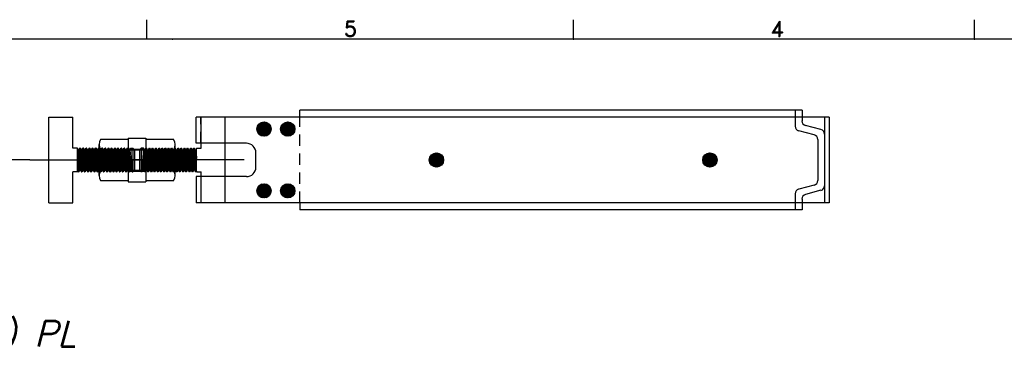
# Model space of a CAD drawing. Extents: x -18 to 24.3, y 5.1 to 38.
# Tile 5 of 6: x -4.2 to 8.8, y 33.4 to 37.8. Entities that reach past the tile are written whole.
import ezdxf
from ezdxf.enums import TextEntityAlignment as Align

# ---------------------------------------------------------------- set-up
doc = ezdxf.new("R2010")
doc.units = 0
doc.header["$LTSCALE"] = 0.6
doc.header["$MEASUREMENT"] = 0
doc.linetypes.add('CENTER', pattern=[2, 1.25, -0.25, 0.25, -0.25])
doc.linetypes.add('HIDDEN', pattern=[0.375, 0.25, -0.125])
for name, color, linetype in [('CLAMPCO', 5, 'CONTINUOUS'), ('DIMEN', 1, 'CONTINUOUS'), ('HARDWARE', 4, 'CONTINUOUS'), ('HARWARE_T', 1, 'CONTINUOUS'), ('TTLBOX', 111, 'CONTINUOUS')]:
    doc.layers.add(name, color=color, linetype=linetype)
doc.styles.add('ENGR', font='Romans', dxfattribs={"oblique": 15})
doc.styles.add('ROMAND', font='Romand', dxfattribs={"height": 0.1})

# ---------------------------------------------------------------- blocks, each defined once
blk = doc.blocks.new('ABORDDJ')
at = {"layer": 'TTLBOX'}
for p, q in [((-6.4731, 7.875), (-6.4731, 7.9375)), ((-5.0938, 7.875), (-5.0938, 7.9375)), ((-3.7969, 7.875), (-3.7969, 7.9375)), ((0, 7.875), (-10.1875, 7.875))]:
    blk.add_line(p, q, dxfattribs=at)
for p in [(-6.3906, 7.875), (-5.0938, 7.875), (-3.7969, 7.875)]:
    blk.add_point(p, dxfattribs=at)
at = {"layer": 'TTLBOX', "style": 'ROMAND'}
for s, p in [('5', (-5.8146, 7.8831)), ('4', (-4.4352, 7.8831))]:
    blk.add_text(s, height=0.05, dxfattribs=at).set_placement(p, align=Align.CENTER)

msp = doc.modelspace()

# ---------------------------------------------------------------- hatches: boundary and pattern name
at = {"layer": 'CLAMPCO'}
h = msp.add_hatch(dxfattribs=at)
h.set_pattern_fill('ANSI31', color=256, scale=0.1, style=0)
h.set_pattern_definition([(315, (-8.251176, 45.956593), (-0.008838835, -0.008838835), [])])
h.paths.add_polyline_path([(-0.746, 36.397, 1), (-0.558, 36.397, 1)])
h.paths.add_polyline_path([(-1.058, 36.397, 1), (-0.871, 36.397, 1)])
h = msp.add_hatch(dxfattribs=at)
h.set_pattern_fill('ANSI31', color=256, scale=0.1, style=0)
h.set_pattern_definition([(45, (-8.251176, 26.025263), (-0.008838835, 0.008838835), [])])
h.paths.add_polyline_path([(-0.558, 35.585, 1), (-0.746, 35.585, 1)])
h.paths.add_polyline_path([(-0.871, 35.585, 1), (-1.058, 35.585, 1)])

# ---------------------------------------------------------------- linework, layer by layer
for p, q in [((6.013, 36.646), (-0.496, 36.646)), ((-0.496, 36.553), (-0.496, 36.646)), ((6.103, 36.646), (6.013, 36.646)), ((6.013, 36.646), (6.013, 36.436)), ((6.103, 36.646), (6.103, 36.505)), ((6.461, 36.553), (-1.856, 36.553)), ((-1.856, 36.21), (-1.856, 36.553)), ((6.399, 36.553), (6.399, 35.428)), ((6.461, 36.553), (6.399, 36.553)), ((6.461, 36.553), (6.461, 35.428)), ((6.262, 36.321), (6.059, 36.375)), ((6.352, 36.39), (6.149, 36.444)), ((6.309, 36.26), (6.309, 35.721)), ((-1.196, 36.21), (-1.856, 36.21)), ((-1.071, 35.897), (-1.071, 36.085)), ((1.207, 35.993), (1.298, 36.085)), ((1.208, 35.977), (1.315, 36.084)), ((1.21, 36.014), (1.278, 36.082)), ((1.211, 35.962), (1.329, 36.08)), ((1.216, 35.95), (1.342, 36.075)), ((1.223, 35.939), (1.353, 36.069)), ((1.227, 36.049), (1.243, 36.065)), ((1.231, 35.929), (1.363, 36.061)), ((1.239, 35.92), (1.372, 36.052)), ((1.25, 35.912), (1.379, 36.042)), ((1.261, 35.906), (1.386, 36.031)), ((1.274, 35.901), (1.39, 36.018)), ((1.288, 35.898), (1.394, 36.003)), ((1.305, 35.897), (1.394, 35.986)), ((1.326, 35.901), (1.391, 35.965)), ((4.889, 35.897), (4.799, 35.986)), ((4.906, 35.898), (4.8, 36.003)), ((4.92, 35.901), (4.803, 36.018)), ((4.867, 35.901), (4.803, 35.965)), ((4.933, 35.906), (4.808, 36.031)), ((4.944, 35.912), (4.815, 36.042)), ((4.954, 35.92), (4.822, 36.052)), ((4.963, 35.929), (4.831, 36.061)), ((4.971, 35.939), (4.841, 36.069)), ((4.977, 35.95), (4.852, 36.075)), ((4.982, 35.962), (4.865, 36.08)), ((4.986, 35.977), (4.879, 36.084)), ((4.987, 35.993), (4.896, 36.085)), ((4.984, 36.014), (4.916, 36.082)), ((4.967, 36.049), (4.951, 36.065)), ((-1.196, 35.772), (-1.856, 35.772)), ((-1.856, 35.772), (-1.856, 35.428)), ((6.262, 35.661), (6.059, 35.607)), ((6.352, 35.592), (6.149, 35.537)), ((6.013, 35.546), (6.013, 35.336)), ((6.103, 35.477), (6.103, 35.336)), ((6.461, 35.428), (-1.856, 35.428)), ((-0.496, 35.428), (-0.496, 35.336)), ((6.013, 35.336), (-0.496, 35.336)), ((6.103, 35.336), (6.013, 35.336)), ((6.461, 35.428), (6.399, 35.428))]:
    msp.add_line(p, q, dxfattribs=at)
at = {"layer": 'CLAMPCO', "linetype": 'HIDDEN'}
for p, q in [((-1.794, 36.21), (-1.794, 36.553)), ((-0.496, 35.428), (-0.496, 36.553)), ((-1.794, 35.772), (-1.794, 35.428))]:
    msp.add_line(p, q, dxfattribs=at)
at = {"layer": 'CLAMPCO'}
for centre in [(-0.964, 36.397), (-0.652, 36.397), (1.301, 35.991), (4.893, 35.991), (-0.964, 35.585), (-0.652, 35.585)]:
    msp.add_circle(centre, 0.0938, dxfattribs=at)
for centre, radius, start, end in [((6.165, 36.505), 0.0625, 180, 255), ((6.075, 36.436), 0.0625, 180, 255), ((6.336, 36.33), 0.0625, 0, 75), ((6.246, 36.26), 0.0625, 0, 75), ((-1.196, 36.085), 0.125, 360, 90), ((-1.196, 35.897), 0.125, 270, 360), ((6.246, 35.721), 0.0625, 285, 0), ((6.075, 35.546), 0.0625, 105, 180), ((6.336, 35.652), 0.0625, 285, 0), ((6.165, 35.477), 0.0625, 105, 180)]:
    msp.add_arc(centre, radius, start, end, dxfattribs=at)
at = {"layer": 'HARDWARE'}
for p, q in [((-2.748, 36.279), (-2.748, 35.702)), ((-2.748, 36.279), (-2.518, 36.279)), ((-2.518, 36.279), (-2.518, 35.702)), ((-3.133, 36.193), (-3.133, 35.787)), ((-3.114, 36.126), (-2.151, 36.126)), ((-2.748, 36.135), (-2.518, 36.135)), ((-2.133, 35.787), (-2.133, 36.193)), ((-3.114, 35.855), (-2.151, 35.855)), ((-2.748, 35.846), (-2.518, 35.846)), ((-2.748, 35.702), (-2.518, 35.702))]:
    msp.add_line(p, q, dxfattribs=at)
for points in [[(-2.748, 36.261), (-3.114, 36.261)], [(-2.151, 36.261), (-2.518, 36.261)], [(-3.114, 35.72), (-2.748, 35.72)], [(-2.518, 35.72), (-2.151, 35.72)]]:
    msp.add_lwpolyline(points, dxfattribs=at)
for centre, radius, start, end in [((-3.001, 36.193), 0.131, 149.0201, 210.9799), ((-2.264, 36.193), 0.131, 329.0201, 30.9799), ((-2.635, 35.99), 0.498, 164.2218, 195.7783), ((-2.63, 35.99), 0.498, 344.2217, 15.7782), ((-3.001, 35.787), 0.131, 149.0201, 210.9799), ((-2.264, 35.787), 0.131, 329.0201, 30.9799)]:
    msp.add_arc(centre, radius, start, end, dxfattribs=at)
at = {"layer": 'HARWARE_T'}
for p, q in [((-3.789, 35.428), (-3.789, 36.553)), ((-3.789, 36.553), (-3.476, 36.553)), ((-3.476, 36.147), (-3.476, 36.553)), ((-1.476, 36.553), (-1.789, 36.553)), ((-1.789, 36.147), (-1.789, 36.553)), ((-1.476, 35.428), (-1.476, 36.553)), ((-3.414, 36.147), (-3.476, 36.147)), ((-3.414, 35.835), (-3.414, 36.147)), ((-3.408, 36.125), (-3.414, 36.135)), ((-3.397, 36.125), (-3.408, 36.125)), ((-3.408, 36.125), (-3.387, 35.857)), ((-3.397, 36.125), (-3.384, 36.147)), ((-3.376, 35.857), (-3.397, 36.125)), ((-3.363, 35.835), (-3.384, 36.147)), ((-3.379, 36.147), (-3.384, 36.147)), ((-3.366, 36.125), (-3.379, 36.147)), ((-3.379, 36.147), (-3.358, 35.835)), ((-3.356, 36.125), (-3.366, 36.125)), ((-3.366, 36.125), (-3.345, 35.857)), ((-3.356, 36.125), (-3.343, 36.147)), ((-3.335, 35.857), (-3.356, 36.125)), ((-3.337, 36.147), (-3.343, 36.147)), ((-3.322, 35.835), (-3.343, 36.147)), ((-3.324, 36.125), (-3.337, 36.147)), ((-3.337, 36.147), (-3.317, 35.835)), ((-3.314, 36.125), (-3.324, 36.125)), ((-3.324, 36.125), (-3.304, 35.857)), ((-3.314, 36.125), (-3.301, 36.147)), ((-3.293, 35.857), (-3.314, 36.125)), ((-3.296, 36.147), (-3.301, 36.147)), ((-3.28, 35.835), (-3.301, 36.147)), ((-3.283, 36.125), (-3.296, 36.147)), ((-3.296, 36.147), (-3.275, 35.835)), ((-3.272, 36.125), (-3.283, 36.125)), ((-3.283, 36.125), (-3.262, 35.857)), ((-3.272, 36.125), (-3.259, 36.147)), ((-3.251, 35.857), (-3.272, 36.125)), ((-3.254, 36.147), (-3.259, 36.147)), ((-3.238, 35.835), (-3.259, 36.147)), ((-3.241, 36.125), (-3.254, 36.147)), ((-3.254, 36.147), (-3.233, 35.835)), ((-3.231, 36.125), (-3.241, 36.125)), ((-3.241, 36.125), (-3.22, 35.857)), ((-3.231, 36.125), (-3.218, 36.147)), ((-3.21, 35.857), (-3.231, 36.125)), ((-3.212, 36.147), (-3.218, 36.147)), ((-3.197, 35.835), (-3.218, 36.147)), ((-3.199, 36.125), (-3.212, 36.147)), ((-3.212, 36.147), (-3.192, 35.835)), ((-3.189, 36.125), (-3.199, 36.125)), ((-3.199, 36.125), (-3.179, 35.857)), ((-3.189, 36.125), (-3.176, 36.147)), ((-3.168, 35.857), (-3.189, 36.125)), ((-3.171, 36.147), (-3.176, 36.147)), ((-3.155, 35.835), (-3.176, 36.147)), ((-3.158, 36.125), (-3.171, 36.147)), ((-3.171, 36.147), (-3.15, 35.835)), ((-3.147, 36.125), (-3.158, 36.125)), ((-3.158, 36.125), (-3.137, 35.857)), ((-3.147, 36.125), (-3.134, 36.147)), ((-3.126, 35.857), (-3.147, 36.125)), ((-3.129, 36.147), (-3.134, 36.147)), ((-3.113, 35.835), (-3.134, 36.147)), ((-3.116, 36.125), (-3.129, 36.147)), ((-3.129, 36.147), (-3.108, 35.835)), ((-3.106, 36.125), (-3.116, 36.125)), ((-3.116, 36.125), (-3.095, 35.857)), ((-3.106, 36.125), (-3.093, 36.147)), ((-3.085, 35.857), (-3.106, 36.125)), ((-3.087, 36.147), (-3.093, 36.147)), ((-3.072, 35.835), (-3.093, 36.147)), ((-3.074, 36.125), (-3.087, 36.147)), ((-3.087, 36.147), (-3.067, 35.835)), ((-3.064, 36.125), (-3.074, 36.125)), ((-3.074, 36.125), (-3.054, 35.857)), ((-3.064, 36.125), (-3.051, 36.147)), ((-3.043, 35.857), (-3.064, 36.125)), ((-3.046, 36.147), (-3.051, 36.147)), ((-3.03, 35.835), (-3.051, 36.147)), ((-3.033, 36.125), (-3.046, 36.147)), ((-3.046, 36.147), (-3.025, 35.835)), ((-3.022, 36.125), (-3.033, 36.125)), ((-3.033, 36.125), (-3.012, 35.857)), ((-3.022, 36.125), (-3.009, 36.147)), ((-3.001, 35.857), (-3.022, 36.125)), ((-2.988, 35.835), (-3.009, 36.147)), ((-3.004, 36.147), (-3.009, 36.147)), ((-2.991, 36.125), (-3.004, 36.147)), ((-3.004, 36.147), (-2.983, 35.835)), ((-2.981, 36.125), (-2.991, 36.125)), ((-2.991, 36.125), (-2.97, 35.857)), ((-2.981, 36.125), (-2.968, 36.147)), ((-2.96, 35.857), (-2.981, 36.125)), ((-2.962, 36.147), (-2.968, 36.147)), ((-2.947, 35.835), (-2.968, 36.147)), ((-2.949, 36.125), (-2.962, 36.147)), ((-2.962, 36.147), (-2.942, 35.835)), ((-2.939, 36.125), (-2.949, 36.125)), ((-2.949, 36.125), (-2.929, 35.857)), ((-2.939, 36.125), (-2.926, 36.147)), ((-2.918, 35.857), (-2.939, 36.125)), ((-2.921, 36.147), (-2.926, 36.147)), ((-2.905, 35.835), (-2.926, 36.147)), ((-2.908, 36.125), (-2.921, 36.147)), ((-2.921, 36.147), (-2.9, 35.835)), ((-2.897, 36.125), (-2.908, 36.125)), ((-2.908, 36.125), (-2.887, 35.857)), ((-2.897, 36.125), (-2.884, 36.147)), ((-2.876, 35.857), (-2.897, 36.125)), ((-2.879, 36.147), (-2.884, 36.147)), ((-2.863, 35.835), (-2.884, 36.147)), ((-2.866, 36.125), (-2.879, 36.147)), ((-2.879, 36.147), (-2.858, 35.835)), ((-2.856, 36.125), (-2.866, 36.125)), ((-2.866, 36.125), (-2.845, 35.857)), ((-2.856, 36.125), (-2.843, 36.147)), ((-2.835, 35.857), (-2.856, 36.125)), ((-2.837, 36.147), (-2.843, 36.147)), ((-2.822, 35.835), (-2.843, 36.147)), ((-2.824, 36.125), (-2.837, 36.147)), ((-2.837, 36.147), (-2.817, 35.835)), ((-2.814, 36.125), (-2.824, 36.125)), ((-2.824, 36.125), (-2.804, 35.857)), ((-2.814, 36.125), (-2.801, 36.147)), ((-2.793, 35.857), (-2.814, 36.125)), ((-2.796, 36.147), (-2.801, 36.147)), ((-2.78, 35.835), (-2.801, 36.147)), ((-2.783, 36.125), (-2.796, 36.147)), ((-2.796, 36.147), (-2.775, 35.835)), ((-2.772, 36.125), (-2.783, 36.125)), ((-2.783, 36.125), (-2.762, 35.857)), ((-2.772, 36.125), (-2.759, 36.147)), ((-2.751, 35.857), (-2.772, 36.125)), ((-2.754, 36.147), (-2.759, 36.147)), ((-2.738, 35.835), (-2.759, 36.147)), ((-2.741, 36.125), (-2.754, 36.147)), ((-2.754, 36.147), (-2.733, 35.835)), ((-2.731, 36.125), (-2.741, 36.125)), ((-2.741, 36.125), (-2.72, 35.857)), ((-2.731, 36.125), (-2.718, 36.147)), ((-2.71, 35.857), (-2.731, 36.125)), ((-2.718, 36.147), (-2.697, 36.147)), ((-2.718, 36.147), (-2.697, 35.835)), ((-2.697, 36.147), (-2.686, 36.147)), ((-2.686, 36.147), (-2.664, 36.125)), ((-2.686, 36.147), (-2.686, 35.835)), ((-2.664, 36.125), (-2.664, 35.857)), ((-2.579, 36.147), (-2.601, 36.125)), ((-2.601, 36.125), (-2.601, 35.857)), ((-2.568, 36.147), (-2.579, 36.147)), ((-2.579, 36.147), (-2.579, 35.835)), ((-2.548, 36.147), (-2.568, 36.147)), ((-2.548, 36.147), (-2.568, 35.835)), ((-2.555, 35.857), (-2.535, 36.125)), ((-2.535, 36.125), (-2.548, 36.147)), ((-2.524, 36.125), (-2.545, 35.857)), ((-2.535, 36.125), (-2.524, 36.125)), ((-2.511, 36.147), (-2.532, 35.835)), ((-2.527, 35.835), (-2.506, 36.147)), ((-2.524, 36.125), (-2.511, 36.147)), ((-2.514, 35.857), (-2.493, 36.125)), ((-2.511, 36.147), (-2.506, 36.147)), ((-2.493, 36.125), (-2.506, 36.147)), ((-2.482, 36.125), (-2.503, 35.857)), ((-2.493, 36.125), (-2.482, 36.125)), ((-2.469, 36.147), (-2.49, 35.835)), ((-2.485, 35.835), (-2.464, 36.147)), ((-2.482, 36.125), (-2.469, 36.147)), ((-2.472, 35.857), (-2.451, 36.125)), ((-2.469, 36.147), (-2.464, 36.147)), ((-2.451, 36.125), (-2.464, 36.147)), ((-2.441, 36.125), (-2.462, 35.857)), ((-2.451, 36.125), (-2.441, 36.125)), ((-2.428, 36.147), (-2.449, 35.835)), ((-2.443, 35.835), (-2.423, 36.147)), ((-2.441, 36.125), (-2.428, 36.147)), ((-2.43, 35.857), (-2.41, 36.125)), ((-2.428, 36.147), (-2.423, 36.147)), ((-2.41, 36.125), (-2.423, 36.147)), ((-2.399, 36.125), (-2.42, 35.857)), ((-2.41, 36.125), (-2.399, 36.125)), ((-2.386, 36.147), (-2.407, 35.835)), ((-2.402, 35.835), (-2.381, 36.147)), ((-2.399, 36.125), (-2.386, 36.147)), ((-2.389, 35.857), (-2.368, 36.125)), ((-2.386, 36.147), (-2.381, 36.147)), ((-2.368, 36.125), (-2.381, 36.147)), ((-2.357, 36.125), (-2.378, 35.857)), ((-2.368, 36.125), (-2.357, 36.125)), ((-2.344, 36.147), (-2.365, 35.835)), ((-2.36, 35.835), (-2.339, 36.147)), ((-2.357, 36.125), (-2.344, 36.147)), ((-2.347, 35.857), (-2.326, 36.125)), ((-2.344, 36.147), (-2.339, 36.147)), ((-2.326, 36.125), (-2.339, 36.147)), ((-2.316, 36.125), (-2.337, 35.857)), ((-2.326, 36.125), (-2.316, 36.125)), ((-2.303, 36.147), (-2.324, 35.835)), ((-2.318, 35.835), (-2.298, 36.147)), ((-2.316, 36.125), (-2.303, 36.147)), ((-2.305, 35.857), (-2.285, 36.125)), ((-2.303, 36.147), (-2.298, 36.147)), ((-2.285, 36.125), (-2.298, 36.147)), ((-2.274, 36.125), (-2.295, 35.857)), ((-2.285, 36.125), (-2.274, 36.125)), ((-2.261, 36.147), (-2.282, 35.835)), ((-2.277, 35.835), (-2.256, 36.147)), ((-2.274, 36.125), (-2.261, 36.147)), ((-2.264, 35.857), (-2.243, 36.125)), ((-2.261, 36.147), (-2.256, 36.147)), ((-2.243, 36.125), (-2.256, 36.147)), ((-2.232, 36.125), (-2.253, 35.857)), ((-2.243, 36.125), (-2.232, 36.125)), ((-2.219, 36.147), (-2.24, 35.835)), ((-2.235, 35.835), (-2.214, 36.147)), ((-2.232, 36.125), (-2.219, 36.147)), ((-2.222, 35.857), (-2.201, 36.125)), ((-2.219, 36.147), (-2.214, 36.147)), ((-2.201, 36.125), (-2.214, 36.147)), ((-2.191, 36.125), (-2.212, 35.857)), ((-2.201, 36.125), (-2.191, 36.125)), ((-2.178, 36.147), (-2.199, 35.835)), ((-2.193, 35.835), (-2.173, 36.147)), ((-2.191, 36.125), (-2.178, 36.147)), ((-2.18, 35.857), (-2.16, 36.125)), ((-2.178, 36.147), (-2.173, 36.147)), ((-2.16, 36.125), (-2.173, 36.147)), ((-2.149, 36.125), (-2.17, 35.857)), ((-2.16, 36.125), (-2.149, 36.125)), ((-2.136, 36.147), (-2.157, 35.835)), ((-2.152, 35.835), (-2.131, 36.147)), ((-2.149, 36.125), (-2.136, 36.147)), ((-2.139, 35.857), (-2.118, 36.125)), ((-2.136, 36.147), (-2.131, 36.147)), ((-2.118, 36.125), (-2.131, 36.147)), ((-2.107, 36.125), (-2.128, 35.857)), ((-2.118, 36.125), (-2.107, 36.125)), ((-2.094, 36.147), (-2.115, 35.835)), ((-2.11, 35.835), (-2.089, 36.147)), ((-2.107, 36.125), (-2.094, 36.147)), ((-2.097, 35.857), (-2.076, 36.125)), ((-2.094, 36.147), (-2.089, 36.147)), ((-2.076, 36.125), (-2.089, 36.147)), ((-2.066, 36.125), (-2.087, 35.857)), ((-2.076, 36.125), (-2.066, 36.125)), ((-2.053, 36.147), (-2.074, 35.835)), ((-2.068, 35.835), (-2.048, 36.147)), ((-2.066, 36.125), (-2.053, 36.147)), ((-2.055, 35.857), (-2.035, 36.125)), ((-2.053, 36.147), (-2.048, 36.147)), ((-2.035, 36.125), (-2.048, 36.147)), ((-2.024, 36.125), (-2.045, 35.857)), ((-2.035, 36.125), (-2.024, 36.125)), ((-2.011, 36.147), (-2.032, 35.835)), ((-2.027, 35.835), (-2.006, 36.147)), ((-2.024, 36.125), (-2.011, 36.147)), ((-2.014, 35.857), (-1.993, 36.125)), ((-2.011, 36.147), (-2.006, 36.147)), ((-1.993, 36.125), (-2.006, 36.147)), ((-1.982, 36.125), (-2.003, 35.857)), ((-1.993, 36.125), (-1.982, 36.125)), ((-1.969, 36.147), (-1.99, 35.835)), ((-1.985, 35.835), (-1.964, 36.147)), ((-1.982, 36.125), (-1.969, 36.147)), ((-1.972, 35.857), (-1.951, 36.125)), ((-1.969, 36.147), (-1.964, 36.147)), ((-1.951, 36.125), (-1.964, 36.147)), ((-1.941, 36.125), (-1.962, 35.857)), ((-1.951, 36.125), (-1.941, 36.125)), ((-1.928, 36.147), (-1.949, 35.835)), ((-1.943, 35.835), (-1.923, 36.147)), ((-1.941, 36.125), (-1.928, 36.147)), ((-1.93, 35.857), (-1.91, 36.125)), ((-1.928, 36.147), (-1.923, 36.147)), ((-1.91, 36.125), (-1.923, 36.147)), ((-1.899, 36.125), (-1.92, 35.857)), ((-1.91, 36.125), (-1.899, 36.125)), ((-1.886, 36.147), (-1.907, 35.835)), ((-1.902, 35.835), (-1.881, 36.147)), ((-1.899, 36.125), (-1.886, 36.147)), ((-1.889, 35.857), (-1.868, 36.125)), ((-1.886, 36.147), (-1.881, 36.147)), ((-1.868, 36.125), (-1.881, 36.147)), ((-1.857, 36.125), (-1.878, 35.857)), ((-1.868, 36.125), (-1.857, 36.125)), ((-1.857, 36.125), (-1.851, 36.135)), ((-1.851, 36.147), (-1.789, 36.147)), ((-1.851, 35.835), (-1.851, 36.147)), ((-3.414, 36.043), (-3.4, 35.835)), ((-3.405, 35.835), (-3.414, 35.965)), ((-1.851, 36.043), (-1.865, 35.835)), ((-1.86, 35.835), (-1.851, 35.965)), ((-3.476, 35.428), (-3.476, 35.835)), ((-3.414, 35.835), (-3.476, 35.835)), ((-3.414, 35.85), (-3.405, 35.835)), ((-3.405, 35.835), (-3.4, 35.835)), ((-3.387, 35.857), (-3.4, 35.835)), ((-3.387, 35.857), (-3.376, 35.857)), ((-3.376, 35.857), (-3.363, 35.835)), ((-3.363, 35.835), (-3.358, 35.835)), ((-3.345, 35.857), (-3.358, 35.835)), ((-3.345, 35.857), (-3.335, 35.857)), ((-3.335, 35.857), (-3.322, 35.835)), ((-3.322, 35.835), (-3.317, 35.835)), ((-3.304, 35.857), (-3.317, 35.835)), ((-3.304, 35.857), (-3.293, 35.857)), ((-3.293, 35.857), (-3.28, 35.835)), ((-3.28, 35.835), (-3.275, 35.835)), ((-3.262, 35.857), (-3.275, 35.835)), ((-3.262, 35.857), (-3.251, 35.857)), ((-3.251, 35.857), (-3.238, 35.835)), ((-3.238, 35.835), (-3.233, 35.835)), ((-3.22, 35.857), (-3.233, 35.835)), ((-3.22, 35.857), (-3.21, 35.857)), ((-3.21, 35.857), (-3.197, 35.835)), ((-3.197, 35.835), (-3.192, 35.835)), ((-3.179, 35.857), (-3.192, 35.835)), ((-3.179, 35.857), (-3.168, 35.857)), ((-3.168, 35.857), (-3.155, 35.835)), ((-3.155, 35.835), (-3.15, 35.835)), ((-3.137, 35.857), (-3.15, 35.835)), ((-3.137, 35.857), (-3.126, 35.857)), ((-3.126, 35.857), (-3.113, 35.835)), ((-3.113, 35.835), (-3.108, 35.835)), ((-3.095, 35.857), (-3.108, 35.835)), ((-3.095, 35.857), (-3.085, 35.857)), ((-3.085, 35.857), (-3.072, 35.835)), ((-3.072, 35.835), (-3.067, 35.835)), ((-3.054, 35.857), (-3.067, 35.835)), ((-3.054, 35.857), (-3.043, 35.857)), ((-3.043, 35.857), (-3.03, 35.835)), ((-3.03, 35.835), (-3.025, 35.835)), ((-3.012, 35.857), (-3.025, 35.835)), ((-3.012, 35.857), (-3.001, 35.857)), ((-3.001, 35.857), (-2.988, 35.835)), ((-2.988, 35.835), (-2.983, 35.835)), ((-2.97, 35.857), (-2.983, 35.835)), ((-2.97, 35.857), (-2.96, 35.857)), ((-2.96, 35.857), (-2.947, 35.835)), ((-2.947, 35.835), (-2.942, 35.835)), ((-2.929, 35.857), (-2.942, 35.835)), ((-2.929, 35.857), (-2.918, 35.857)), ((-2.918, 35.857), (-2.905, 35.835)), ((-2.905, 35.835), (-2.9, 35.835)), ((-2.887, 35.857), (-2.9, 35.835)), ((-2.887, 35.857), (-2.876, 35.857)), ((-2.876, 35.857), (-2.863, 35.835)), ((-2.863, 35.835), (-2.858, 35.835)), ((-2.845, 35.857), (-2.858, 35.835)), ((-2.845, 35.857), (-2.835, 35.857)), ((-2.835, 35.857), (-2.822, 35.835)), ((-2.822, 35.835), (-2.817, 35.835)), ((-2.804, 35.857), (-2.817, 35.835)), ((-2.804, 35.857), (-2.793, 35.857)), ((-2.793, 35.857), (-2.78, 35.835)), ((-2.78, 35.835), (-2.775, 35.835)), ((-2.762, 35.857), (-2.775, 35.835)), ((-2.762, 35.857), (-2.751, 35.857)), ((-2.751, 35.857), (-2.738, 35.835)), ((-2.738, 35.835), (-2.733, 35.835)), ((-2.72, 35.857), (-2.733, 35.835)), ((-2.72, 35.857), (-2.71, 35.857)), ((-2.71, 35.857), (-2.697, 35.835)), ((-2.697, 35.835), (-2.686, 35.835)), ((-2.686, 35.835), (-2.664, 35.857)), ((-2.579, 35.835), (-2.601, 35.857)), ((-2.568, 35.835), (-2.579, 35.835)), ((-2.555, 35.857), (-2.568, 35.835)), ((-2.545, 35.857), (-2.555, 35.857)), ((-2.545, 35.857), (-2.532, 35.835)), ((-2.527, 35.835), (-2.532, 35.835)), ((-2.514, 35.857), (-2.527, 35.835)), ((-2.503, 35.857), (-2.514, 35.857)), ((-2.503, 35.857), (-2.49, 35.835)), ((-2.485, 35.835), (-2.49, 35.835)), ((-2.472, 35.857), (-2.485, 35.835)), ((-2.462, 35.857), (-2.472, 35.857)), ((-2.462, 35.857), (-2.449, 35.835)), ((-2.443, 35.835), (-2.449, 35.835)), ((-2.43, 35.857), (-2.443, 35.835)), ((-2.42, 35.857), (-2.43, 35.857)), ((-2.42, 35.857), (-2.407, 35.835)), ((-2.402, 35.835), (-2.407, 35.835)), ((-2.389, 35.857), (-2.402, 35.835)), ((-2.378, 35.857), (-2.389, 35.857)), ((-2.378, 35.857), (-2.365, 35.835)), ((-2.36, 35.835), (-2.365, 35.835)), ((-2.347, 35.857), (-2.36, 35.835)), ((-2.337, 35.857), (-2.347, 35.857)), ((-2.337, 35.857), (-2.324, 35.835)), ((-2.318, 35.835), (-2.324, 35.835)), ((-2.305, 35.857), (-2.318, 35.835)), ((-2.295, 35.857), (-2.305, 35.857)), ((-2.295, 35.857), (-2.282, 35.835)), ((-2.277, 35.835), (-2.282, 35.835)), ((-2.264, 35.857), (-2.277, 35.835)), ((-2.253, 35.857), (-2.264, 35.857)), ((-2.253, 35.857), (-2.24, 35.835)), ((-2.235, 35.835), (-2.24, 35.835)), ((-2.222, 35.857), (-2.235, 35.835)), ((-2.212, 35.857), (-2.222, 35.857)), ((-2.212, 35.857), (-2.199, 35.835)), ((-2.193, 35.835), (-2.199, 35.835)), ((-2.18, 35.857), (-2.193, 35.835)), ((-2.17, 35.857), (-2.18, 35.857)), ((-2.17, 35.857), (-2.157, 35.835)), ((-2.152, 35.835), (-2.157, 35.835)), ((-2.139, 35.857), (-2.152, 35.835)), ((-2.128, 35.857), (-2.139, 35.857)), ((-2.128, 35.857), (-2.115, 35.835)), ((-2.11, 35.835), (-2.115, 35.835)), ((-2.097, 35.857), (-2.11, 35.835)), ((-2.087, 35.857), (-2.097, 35.857)), ((-2.087, 35.857), (-2.074, 35.835)), ((-2.068, 35.835), (-2.074, 35.835)), ((-2.055, 35.857), (-2.068, 35.835)), ((-2.045, 35.857), (-2.055, 35.857)), ((-2.045, 35.857), (-2.032, 35.835)), ((-2.027, 35.835), (-2.032, 35.835)), ((-2.014, 35.857), (-2.027, 35.835)), ((-2.003, 35.857), (-2.014, 35.857)), ((-2.003, 35.857), (-1.99, 35.835)), ((-1.985, 35.835), (-1.99, 35.835)), ((-1.972, 35.857), (-1.985, 35.835)), ((-1.962, 35.857), (-1.972, 35.857)), ((-1.962, 35.857), (-1.949, 35.835)), ((-1.943, 35.835), (-1.949, 35.835)), ((-1.93, 35.857), (-1.943, 35.835)), ((-1.92, 35.857), (-1.93, 35.857)), ((-1.92, 35.857), (-1.907, 35.835)), ((-1.902, 35.835), (-1.907, 35.835)), ((-1.889, 35.857), (-1.902, 35.835)), ((-1.878, 35.857), (-1.889, 35.857)), ((-1.878, 35.857), (-1.865, 35.835)), ((-1.86, 35.835), (-1.865, 35.835)), ((-1.851, 35.85), (-1.86, 35.835)), ((-1.851, 35.835), (-1.789, 35.835)), ((-1.789, 35.428), (-1.789, 35.835)), ((-3.789, 35.428), (-3.476, 35.428)), ((-1.476, 35.428), (-1.789, 35.428))]:
    msp.add_line(p, q, dxfattribs=at)
at = {"layer": 'HARWARE_T', "linetype": 'CENTER'}
for p, q in [((-4.039, 35.991), (-5.682, 35.991)), ((-4.039, 35.991), (-2.395, 35.991)), ((-1.226, 35.991), (-2.87, 35.991))]:
    msp.add_line(p, q, dxfattribs=at)

# ---------------------------------------------------------------- block references
at = {"layer": 'TTLBOX', "xscale": 4.0625, "yscale": 4.0625, "zscale": 4.0625}
msp.add_blockref('ABORDDJ', (23.794, 5.589), dxfattribs=at)

# ---------------------------------------------------------------- texts
at = {"layer": 'DIMEN', "insert": (-3.437, 33.651), "char_height": 0.3375, "attachment_point": 6, "style": 'ENGR'}
msp.add_mtext('TYP (4) PL', dxfattribs=at)

doc.saveas('drawing.dxf')
